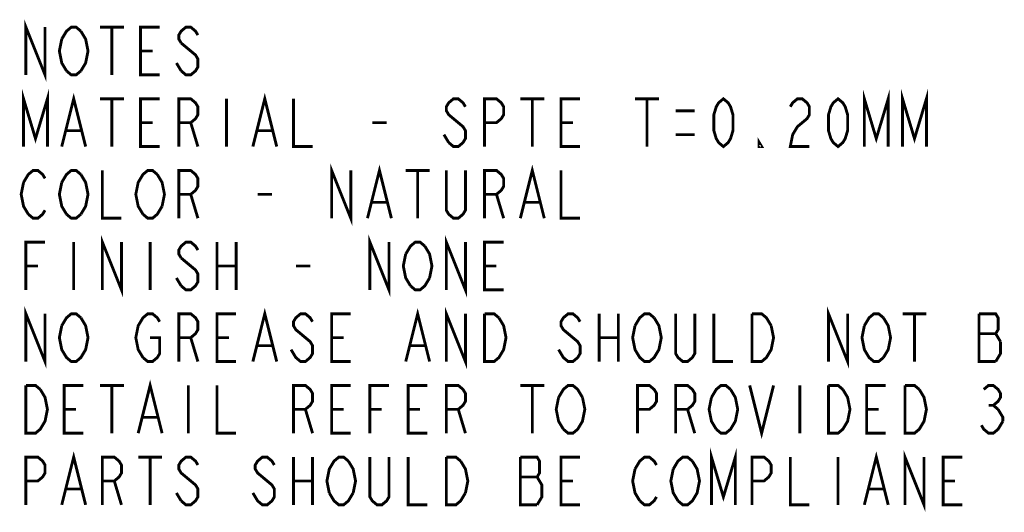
# Model space of a CAD drawing. Header units: millimetres. Extents: x 0 to 420, y 0 to 297.
# Tile 6 of 16: x 264 to 316, y 78 to 104. Entities that reach past the tile are written whole.
import ezdxf

# ---------------------------------------------------------------- set-up
doc = ezdxf.new("R2010")
doc.units = ezdxf.units.MM
doc.header["$LTSCALE"] = 23.1
doc.layers.get('0').update_dxf_attribs({"linetype": 'CONTINUOUS'})

msp = doc.modelspace()

# ---------------------------------------------------------------- linework, layer by layer
at = {"color": 2, "linetype": 'CONTINUOUS', "const_width": 0.15}
for points in [[(264.36, 101.133), (264.36, 103.633), (265.36, 101.133), (265.36, 103.633)], [(266.235, 103.008), (266.485, 103.425), (266.735, 103.633), (266.985, 103.633), (267.235, 103.425)], [(268.235, 103.633), (269.485, 103.633)], [(268.86, 103.633), (268.86, 101.133)], [(271.36, 101.133), (270.36, 101.133), (270.36, 103.633), (271.36, 103.633)], [(273.36, 103.217), (273.235, 103.425), (272.985, 103.633), (272.735, 103.633), (272.485, 103.425), (272.36, 103.217), (272.36, 103.008), (272.485, 102.8)], [(266.485, 101.342), (266.235, 101.758), (266.11, 102.383), (266.235, 103.008)], [(267.235, 103.425), (267.485, 103.008), (267.61, 102.383), (267.485, 101.758), (267.235, 101.342)], [(272.485, 102.8), (272.985, 102.383), (273.235, 102.175), (273.36, 101.967), (273.36, 101.55), (273.235, 101.342), (272.985, 101.133), (272.735, 101.133), (272.485, 101.342)], [(270.36, 102.383), (270.985, 102.383)], [(272.485, 101.342), (272.235, 101.758)], [(267.235, 101.342), (266.985, 101.133), (266.735, 101.133), (266.485, 101.342)], [(264.235, 97.383), (264.235, 99.883), (264.86, 97.8), (265.485, 99.883), (265.485, 97.383)], [(266.235, 97.383), (266.86, 99.883), (267.485, 97.383)], [(276.235, 97.383), (276.86, 99.883), (277.485, 97.383)], [(300.86, 97.383), (300.61, 97.592), (300.485, 97.8), (300.36, 98.217), (300.36, 99.05), (300.485, 99.467), (300.61, 99.675), (300.86, 99.883), (301.11, 99.675), (301.235, 99.467), (301.36, 99.05), (301.36, 98.217), (301.235, 97.8), (301.11, 97.592), (300.86, 97.383)], [(306.86, 97.383), (306.61, 97.592), (306.485, 97.8), (306.36, 98.217), (306.36, 99.05), (306.485, 99.467), (306.61, 99.675), (306.86, 99.883), (307.11, 99.675), (307.235, 99.467), (307.36, 99.05), (307.36, 98.217), (307.235, 97.8), (307.11, 97.592), (306.86, 97.383)], [(308.235, 97.383), (308.235, 99.883), (308.86, 97.8), (309.485, 99.883), (309.485, 97.383)], [(310.235, 97.383), (310.235, 99.883), (310.86, 97.8), (311.485, 99.883), (311.485, 97.383)], [(268.235, 99.883), (269.485, 99.883)], [(268.86, 99.883), (268.86, 97.383)], [(271.36, 97.383), (270.36, 97.383), (270.36, 99.883), (271.36, 99.883)], [(272.36, 97.383), (272.36, 99.883), (272.985, 99.883), (273.235, 99.675), (273.36, 99.467), (273.36, 99.05), (273.235, 98.842), (272.985, 98.633), (272.36, 98.633)], [(274.86, 99.883), (274.86, 97.383)], [(278.36, 99.883), (278.36, 97.383), (279.36, 97.383)], [(287.36, 99.467), (287.235, 99.675), (286.985, 99.883), (286.735, 99.883), (286.485, 99.675), (286.36, 99.467), (286.36, 99.258), (286.485, 99.05), (286.735, 98.842), (286.985, 98.633), (287.235, 98.425), (287.36, 98.217), (287.36, 97.8), (287.235, 97.592), (286.985, 97.383), (286.735, 97.383), (286.485, 97.592)], [(288.36, 97.383), (288.36, 99.883), (288.985, 99.883), (289.235, 99.675), (289.36, 99.467), (289.36, 99.05), (289.235, 98.842), (288.985, 98.633), (288.36, 98.633)], [(290.235, 99.883), (291.485, 99.883)], [(290.86, 99.883), (290.86, 97.383)], [(293.36, 97.383), (292.36, 97.383), (292.36, 99.883), (293.36, 99.883)], [(296.235, 99.883), (297.485, 99.883)], [(296.86, 99.883), (296.86, 97.383)], [(304.36, 99.467), (304.485, 99.675), (304.735, 99.883), (304.985, 99.883), (305.235, 99.675), (305.36, 99.467), (305.36, 99.05), (305.235, 98.842), (304.985, 98.633), (304.735, 98.425), (304.485, 98.008), (304.36, 97.383), (305.36, 97.383)], [(298.36, 99.258), (299.36, 99.258)], [(270.36, 98.633), (270.985, 98.633)], [(272.985, 98.633), (273.36, 97.383)], [(282.485, 98.633), (283.235, 98.633)], [(292.36, 98.633), (292.985, 98.633)], [(266.485, 98.217), (267.235, 98.217)], [(276.485, 98.217), (277.235, 98.217)], [(286.485, 97.592), (286.235, 98.008)], [(298.36, 98.008), (299.36, 98.008)], [(302.86, 97.383), (302.735, 97.383), (302.735, 97.592), (302.86, 97.383)], [(280.36, 93.633), (280.36, 96.133), (281.36, 93.633), (281.36, 96.133)], [(282.235, 93.633), (282.86, 96.133), (283.485, 93.633)], [(290.235, 93.633), (290.86, 96.133), (291.485, 93.633)], [(264.235, 95.508), (264.485, 95.925), (264.735, 96.133), (264.985, 96.133), (265.235, 95.925), (265.36, 95.717)], [(266.235, 95.508), (266.485, 95.925), (266.735, 96.133), (266.985, 96.133), (267.235, 95.925)], [(267.235, 95.925), (267.485, 95.508), (267.61, 94.883), (267.485, 94.258), (267.235, 93.842)], [(268.36, 96.133), (268.36, 93.633), (269.36, 93.633)], [(270.485, 93.842), (270.235, 94.258), (270.11, 94.883), (270.235, 95.508), (270.36, 95.717), (270.485, 95.925), (270.735, 96.133), (270.985, 96.133), (271.235, 95.925)], [(271.235, 95.925), (271.485, 95.508), (271.61, 94.883), (271.485, 94.258)], [(272.36, 93.633), (272.36, 96.133), (272.985, 96.133), (273.235, 95.925), (273.36, 95.717), (273.36, 95.3), (273.235, 95.092), (272.985, 94.883), (272.36, 94.883)], [(284.235, 96.133), (285.485, 96.133)], [(284.86, 96.133), (284.86, 93.633)], [(287.36, 96.133), (287.36, 94.05), (287.235, 93.842), (286.985, 93.633), (286.735, 93.633), (286.485, 93.842), (286.36, 94.05), (286.36, 96.133)], [(288.36, 93.633), (288.36, 96.133), (288.985, 96.133), (289.235, 95.925), (289.36, 95.717), (289.36, 95.3), (289.235, 95.092), (288.985, 94.883), (288.36, 94.883)], [(292.36, 96.133), (292.36, 93.633), (293.36, 93.633)], [(264.485, 93.842), (264.235, 94.258), (264.11, 94.883), (264.235, 95.508)], [(266.485, 93.842), (266.235, 94.258), (266.11, 94.883), (266.235, 95.508)], [(272.985, 94.883), (273.36, 93.633)], [(276.485, 94.883), (277.235, 94.883)], [(288.985, 94.883), (289.36, 93.633)], [(271.485, 94.258), (271.235, 93.842), (270.985, 93.633), (270.735, 93.633), (270.485, 93.842)], [(282.485, 94.467), (283.235, 94.467)], [(290.485, 94.467), (291.235, 94.467)], [(265.36, 94.05), (265.235, 93.842), (264.985, 93.633), (264.735, 93.633), (264.485, 93.842)], [(267.235, 93.842), (266.985, 93.633), (266.735, 93.633), (266.485, 93.842)], [(268.36, 89.883), (268.36, 92.383), (269.36, 89.883), (269.36, 92.383)], [(282.36, 89.883), (282.36, 92.383), (283.36, 89.883), (283.36, 92.383)], [(286.36, 89.883), (286.36, 92.383), (287.36, 89.883), (287.36, 92.383)], [(264.36, 89.883), (264.36, 92.383), (265.36, 92.383)], [(266.86, 92.383), (266.86, 89.883)], [(270.86, 92.383), (270.86, 89.883)], [(273.36, 91.967), (273.235, 92.175), (272.985, 92.383), (272.735, 92.383), (272.485, 92.175), (272.36, 91.967), (272.36, 91.758), (272.485, 91.55)], [(274.36, 92.383), (274.36, 89.883)], [(275.36, 92.383), (275.36, 89.883)], [(284.235, 91.758), (284.485, 92.175), (284.735, 92.383), (284.985, 92.383), (285.235, 92.175)], [(285.235, 92.175), (285.485, 91.758), (285.61, 91.133), (285.485, 90.508)], [(289.36, 89.883), (288.36, 89.883), (288.36, 92.383), (289.36, 92.383)], [(284.485, 90.092), (284.235, 90.508), (284.11, 91.133), (284.235, 91.758)], [(264.36, 91.133), (264.985, 91.133)], [(272.485, 91.55), (272.985, 91.133), (273.235, 90.925), (273.36, 90.717), (273.36, 90.3), (273.235, 90.092), (272.985, 89.883), (272.735, 89.883), (272.485, 90.092)], [(274.36, 91.133), (275.36, 91.133)], [(278.485, 91.133), (279.235, 91.133)], [(288.36, 91.133), (288.985, 91.133)], [(272.485, 90.092), (272.235, 90.508)], [(285.485, 90.508), (285.235, 90.092), (284.985, 89.883), (284.735, 89.883), (284.485, 90.092)], [(264.36, 86.133), (264.36, 88.633), (265.36, 86.133), (265.36, 88.633)], [(266.235, 88.008), (266.485, 88.425), (266.735, 88.633), (266.985, 88.633), (267.235, 88.425)], [(270.485, 86.342), (270.235, 86.758), (270.11, 87.383), (270.235, 88.008), (270.36, 88.217), (270.485, 88.425), (270.735, 88.633), (270.985, 88.633), (271.235, 88.425), (271.36, 88.217)], [(272.36, 86.133), (272.36, 88.633), (272.985, 88.633), (273.235, 88.425), (273.36, 88.217), (273.36, 87.8), (273.235, 87.592), (272.985, 87.383), (272.36, 87.383)], [(275.36, 86.133), (274.36, 86.133), (274.36, 88.633), (275.36, 88.633)], [(276.235, 86.133), (276.86, 88.633), (277.485, 86.133)], [(279.36, 88.217), (279.235, 88.425), (278.985, 88.633), (278.735, 88.633), (278.485, 88.425), (278.36, 88.217), (278.36, 88.008), (278.485, 87.8), (278.735, 87.592), (278.985, 87.383), (279.235, 87.175), (279.36, 86.967), (279.36, 86.55), (279.235, 86.342), (278.985, 86.133), (278.735, 86.133), (278.485, 86.342), (278.235, 86.758)], [(281.36, 86.133), (280.36, 86.133), (280.36, 88.633), (281.36, 88.633)], [(284.235, 86.133), (284.86, 88.633), (285.485, 86.133)], [(286.36, 86.133), (286.36, 88.633), (287.36, 86.133), (287.36, 88.633)], [(288.36, 88.633), (288.86, 88.633), (289.11, 88.425)], [(289.11, 88.425), (289.36, 88.008), (289.485, 87.383), (289.36, 86.758), (289.235, 86.55), (289.11, 86.342), (288.86, 86.133), (288.36, 86.133), (288.36, 88.633)], [(293.36, 88.217), (293.235, 88.425), (292.985, 88.633), (292.735, 88.633), (292.485, 88.425), (292.36, 88.217), (292.36, 88.008), (292.485, 87.8), (292.735, 87.592), (292.985, 87.383), (293.235, 87.175), (293.36, 86.967), (293.36, 86.55), (293.235, 86.342), (292.985, 86.133), (292.735, 86.133), (292.485, 86.342), (292.36, 86.55), (292.235, 86.758)], [(294.36, 88.633), (294.36, 86.133)], [(295.36, 88.633), (295.36, 86.133)], [(296.235, 88.008), (296.485, 88.425), (296.735, 88.633), (296.985, 88.633), (297.235, 88.425)], [(299.36, 88.633), (299.36, 86.55), (299.235, 86.342), (298.985, 86.133), (298.735, 86.133), (298.485, 86.342), (298.36, 86.55), (298.36, 88.633)], [(300.36, 88.633), (300.36, 86.133), (301.36, 86.133)], [(302.36, 88.633), (302.86, 88.633), (303.11, 88.425), (303.36, 88.008)], [(303.36, 88.008), (303.485, 87.383), (303.36, 86.758), (303.235, 86.55), (303.11, 86.342), (302.86, 86.133), (302.36, 86.133), (302.36, 88.633)], [(306.36, 86.133), (306.36, 88.633), (307.36, 86.133), (307.36, 88.633)], [(308.235, 88.008), (308.485, 88.425), (308.735, 88.633), (308.985, 88.633), (309.235, 88.425)], [(310.235, 88.633), (311.485, 88.633)], [(310.86, 88.633), (310.86, 86.133)], [(315.36, 87.175), (315.11, 87.592), (315.235, 87.8), (315.235, 88.425), (315.11, 88.633), (314.235, 88.633)], [(314.235, 88.633), (314.235, 86.133), (315.11, 86.133)], [(267.235, 88.425), (267.485, 88.008), (267.61, 87.383), (267.485, 86.758), (267.36, 86.55)], [(297.235, 88.425), (297.485, 88.008), (297.61, 87.383), (297.485, 86.758), (297.36, 86.55)], [(309.235, 88.425), (309.485, 88.008), (309.61, 87.383), (309.485, 86.758), (309.235, 86.342)], [(267.36, 86.55), (267.235, 86.342), (266.985, 86.133), (266.735, 86.133), (266.485, 86.342), (266.36, 86.55), (266.235, 86.758), (266.11, 87.383), (266.235, 88.008)], [(297.36, 86.55), (297.235, 86.342), (296.985, 86.133), (296.735, 86.133), (296.485, 86.342), (296.36, 86.55), (296.235, 86.758), (296.11, 87.383), (296.235, 88.008)], [(309.235, 86.342), (308.985, 86.133), (308.735, 86.133), (308.485, 86.342), (308.36, 86.55), (308.235, 86.758), (308.11, 87.383), (308.235, 88.008)], [(314.235, 87.592), (315.11, 87.592)], [(270.86, 87.383), (271.36, 87.383), (271.36, 86.55), (271.235, 86.342), (270.985, 86.133), (270.735, 86.133), (270.485, 86.342)], [(272.985, 87.383), (273.36, 86.133)], [(274.36, 87.383), (274.985, 87.383)], [(280.36, 87.383), (280.985, 87.383)], [(294.36, 87.383), (295.36, 87.383)], [(315.11, 86.133), (315.36, 86.55), (315.36, 87.175)], [(276.485, 86.967), (277.235, 86.967)], [(284.485, 86.967), (285.235, 86.967)], [(270.235, 82.383), (270.86, 84.883), (271.485, 82.383)], [(264.36, 84.883), (264.86, 84.883), (265.11, 84.675)], [(265.11, 84.675), (265.36, 84.258), (265.485, 83.633), (265.36, 83.008), (265.235, 82.8), (265.11, 82.592), (264.86, 82.383), (264.36, 82.383), (264.36, 84.883)], [(267.36, 82.383), (266.36, 82.383), (266.36, 84.883), (267.36, 84.883)], [(268.235, 84.883), (269.485, 84.883)], [(268.86, 84.883), (268.86, 82.383)], [(272.86, 84.883), (272.86, 82.383)], [(274.36, 84.883), (274.36, 82.383), (275.36, 82.383)], [(278.36, 82.383), (278.36, 84.883), (278.985, 84.883), (279.235, 84.675), (279.36, 84.467), (279.36, 84.05), (279.235, 83.842), (278.985, 83.633), (278.36, 83.633)], [(281.36, 82.383), (280.36, 82.383), (280.36, 84.883), (281.36, 84.883)], [(282.36, 82.383), (282.36, 84.883), (283.36, 84.883)], [(285.36, 82.383), (284.36, 82.383), (284.36, 84.883), (285.36, 84.883)], [(286.36, 82.383), (286.36, 84.883), (286.985, 84.883), (287.235, 84.675), (287.36, 84.467), (287.36, 84.05), (287.235, 83.842), (286.985, 83.633), (286.36, 83.633)], [(290.235, 84.883), (291.485, 84.883)], [(290.86, 84.883), (290.86, 82.383)], [(292.235, 84.258), (292.485, 84.675), (292.735, 84.883), (292.985, 84.883), (293.235, 84.675), (293.485, 84.258)], [(296.36, 82.383), (296.36, 84.883), (296.985, 84.883), (297.235, 84.675), (297.36, 84.467), (297.36, 84.05), (297.235, 83.842), (296.985, 83.633), (296.36, 83.633)], [(298.36, 82.383), (298.36, 84.883), (298.985, 84.883), (299.235, 84.675), (299.36, 84.467), (299.36, 84.05), (299.235, 83.842), (298.985, 83.633), (298.36, 83.633)], [(300.235, 84.258), (300.485, 84.675), (300.735, 84.883), (300.985, 84.883), (301.235, 84.675)], [(301.235, 84.675), (301.485, 84.258), (301.61, 83.633), (301.485, 83.008), (301.36, 82.8)], [(302.235, 84.883), (302.86, 82.383), (303.485, 84.883)], [(304.86, 84.883), (304.86, 82.383)], [(306.36, 84.883), (306.86, 84.883), (307.11, 84.675)], [(307.11, 84.675), (307.36, 84.258), (307.485, 83.633), (307.36, 83.008), (307.235, 82.8), (307.11, 82.592), (306.86, 82.383), (306.36, 82.383), (306.36, 84.883)], [(309.36, 82.383), (308.36, 82.383), (308.36, 84.883), (309.36, 84.883)], [(310.36, 84.883), (310.86, 84.883), (311.11, 84.675)], [(311.11, 84.675), (311.36, 84.258), (311.485, 83.633), (311.36, 83.008), (311.235, 82.8), (311.11, 82.592), (310.86, 82.383), (310.36, 82.383), (310.36, 84.883)], [(314.485, 84.675), (314.735, 84.883), (314.985, 84.883), (315.235, 84.675), (315.36, 84.467), (315.36, 84.258), (315.235, 84.05), (314.985, 83.842), (315.235, 83.633)], [(292.485, 82.592), (292.235, 83.008), (292.11, 83.633), (292.235, 84.258)], [(293.485, 84.258), (293.61, 83.633), (293.485, 83.008), (293.36, 82.8)], [(300.485, 82.592), (300.235, 83.008), (300.11, 83.633), (300.235, 84.258)], [(266.36, 83.633), (266.985, 83.633)], [(278.985, 83.633), (279.36, 82.383)], [(280.36, 83.633), (280.985, 83.633)], [(282.36, 83.633), (282.985, 83.633)], [(284.36, 83.633), (284.985, 83.633)], [(286.985, 83.633), (287.36, 82.383)], [(298.985, 83.633), (299.36, 82.383)], [(308.36, 83.633), (308.985, 83.633)], [(314.735, 83.842), (314.985, 83.842)], [(315.235, 83.633), (315.485, 83.217), (315.485, 83.008)], [(270.485, 83.217), (271.235, 83.217)], [(315.485, 83.008), (315.235, 82.592), (314.985, 82.383), (314.735, 82.383), (314.485, 82.592), (314.36, 82.8)], [(293.36, 82.8), (293.235, 82.592), (292.985, 82.383), (292.735, 82.383), (292.485, 82.592)], [(301.36, 82.8), (301.235, 82.592), (300.985, 82.383), (300.735, 82.383), (300.485, 82.592)], [(266.235, 78.633), (266.86, 81.133), (267.485, 78.633)], [(300.235, 78.633), (300.235, 81.133), (300.86, 79.05), (301.485, 81.133), (301.485, 78.633)], [(308.235, 78.633), (308.86, 81.133), (309.485, 78.633)], [(310.36, 78.633), (310.36, 81.133), (311.36, 78.633), (311.36, 81.133)], [(264.36, 78.633), (264.36, 81.133), (264.985, 81.133), (265.235, 80.925), (265.36, 80.717), (265.36, 80.3), (265.235, 80.092), (264.985, 79.883), (264.36, 79.883)], [(268.36, 78.633), (268.36, 81.133), (268.985, 81.133), (269.235, 80.925), (269.36, 80.717), (269.36, 80.3), (269.235, 80.092), (268.985, 79.883), (268.36, 79.883)], [(270.235, 81.133), (271.485, 81.133)], [(270.86, 81.133), (270.86, 78.633)], [(273.36, 80.717), (273.235, 80.925), (272.985, 81.133), (272.735, 81.133), (272.485, 80.925), (272.36, 80.717), (272.36, 80.508), (272.485, 80.3), (272.735, 80.092), (272.985, 79.883), (273.235, 79.675), (273.36, 79.467), (273.36, 79.05), (273.235, 78.842), (272.985, 78.633), (272.735, 78.633), (272.485, 78.842)], [(277.36, 80.717), (277.235, 80.925), (276.985, 81.133), (276.735, 81.133), (276.485, 80.925), (276.36, 80.717), (276.36, 80.508), (276.485, 80.3), (276.735, 80.092), (276.985, 79.883), (277.235, 79.675), (277.36, 79.467), (277.36, 79.05), (277.235, 78.842), (276.985, 78.633), (276.735, 78.633), (276.485, 78.842), (276.235, 79.258)], [(278.36, 81.133), (278.36, 78.633)], [(279.36, 81.133), (279.36, 78.633)], [(280.235, 79.258), (280.11, 79.883), (280.235, 80.508), (280.36, 80.717), (280.485, 80.925), (280.735, 81.133), (280.985, 81.133), (281.235, 80.925)], [(281.235, 80.925), (281.485, 80.508), (281.61, 79.883), (281.485, 79.258)], [(283.36, 81.133), (283.36, 79.05), (283.235, 78.842), (282.985, 78.633), (282.735, 78.633), (282.485, 78.842), (282.36, 79.05), (282.36, 81.133)], [(284.36, 81.133), (284.36, 78.633), (285.36, 78.633)], [(286.36, 81.133), (286.86, 81.133), (287.11, 80.925)], [(287.36, 79.258), (287.11, 78.842), (286.86, 78.633), (286.36, 78.633), (286.36, 81.133)], [(287.11, 80.925), (287.36, 80.508), (287.485, 79.883), (287.36, 79.258)], [(290.235, 81.133), (290.235, 78.633), (291.11, 78.633)], [(291.11, 78.633), (291.36, 79.05), (291.36, 79.675), (291.235, 79.883), (291.11, 80.092), (291.235, 80.3), (291.235, 80.925), (291.11, 81.133), (290.235, 81.133)], [(293.36, 78.633), (292.36, 78.633), (292.36, 81.133), (293.36, 81.133)], [(296.235, 80.508), (296.485, 80.925), (296.735, 81.133), (296.985, 81.133), (297.235, 80.925), (297.36, 80.717)], [(298.235, 80.508), (298.485, 80.925), (298.735, 81.133), (298.985, 81.133), (299.235, 80.925)], [(299.235, 80.925), (299.485, 80.508), (299.61, 79.883), (299.485, 79.258), (299.36, 79.05)], [(302.36, 78.633), (302.36, 81.133), (302.985, 81.133), (303.235, 80.925), (303.36, 80.717), (303.36, 80.3), (303.235, 80.092), (302.985, 79.883), (302.36, 79.883)], [(304.36, 81.133), (304.36, 78.633), (305.36, 78.633)], [(306.86, 81.133), (306.86, 78.633)], [(313.36, 78.633), (312.36, 78.633), (312.36, 81.133), (313.36, 81.133)], [(296.485, 78.842), (296.235, 79.258), (296.11, 79.883), (296.235, 80.508)], [(298.485, 78.842), (298.235, 79.258), (298.11, 79.883), (298.235, 80.508)], [(268.985, 79.883), (269.36, 78.633)], [(278.36, 79.883), (279.36, 79.883)], [(290.235, 80.092), (291.11, 80.092)], [(292.36, 79.883), (292.985, 79.883)], [(312.36, 79.883), (312.985, 79.883)], [(266.485, 79.467), (267.235, 79.467)], [(308.485, 79.467), (309.235, 79.467)], [(272.485, 78.842), (272.235, 79.258)], [(281.485, 79.258), (281.235, 78.842), (280.985, 78.633), (280.735, 78.633), (280.485, 78.842), (280.235, 79.258)], [(297.36, 79.05), (297.235, 78.842), (296.985, 78.633), (296.735, 78.633), (296.485, 78.842)], [(299.36, 79.05), (299.235, 78.842), (298.985, 78.633), (298.735, 78.633), (298.485, 78.842)]]:
    msp.add_lwpolyline(points, dxfattribs=at)

doc.saveas('drawing.dxf')
